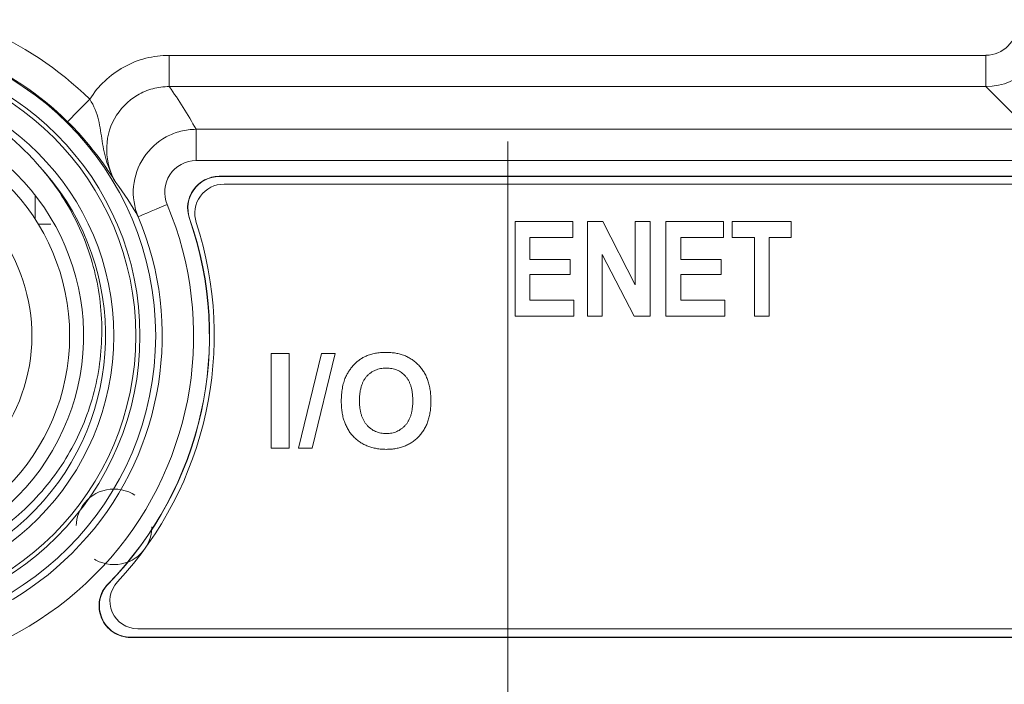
# Model space of a CAD drawing. Header units: millimetres. Extents: x 10 to 272, y 8 to 208.
# Tile 12 of 15: x 171 to 187, y 104 to 114. Entities that reach past the tile are written whole.
import ezdxf

# ---------------------------------------------------------------- set-up
doc = ezdxf.new("R2010")
doc.units = ezdxf.units.MM
doc.linetypes.add('HIDDEN', pattern=[1.905, 1.27, -0.635])
doc.styles.add('SLDTEXTSTYLE1', font='TXT', dxfattribs={"width": 0.605})
doc.dimstyles.new('SLDDIMSTYLE3', dxfattribs={"dimtxt": 2.054655, "dimasz": 3, "dimexe": 0, "dimexo": 0.0625, "dimgap": 0.513664, "dimtad": 0, "dimtih": 1, "dimtoh": 1, "dimdec": 1, "dimrnd": 1e-09, "dimzin": 12, "dimdsep": 46, "dimtxsty": 'SLDTEXTSTYLE1', "dimsah": 1, "dimcen": 0.09, "dimadec": 0, "dimazin": 3, "dimtfac": 1, "dimtdec": 1, "dimtofl": 0, "dimtmove": 0, "dimatfit": 3, "dimfxl": 1, "dimfrac": 2, "dimtolj": 1, "dimtzin": 12, "dimarcsym": 0})
doc.dimstyles.new('SLDDIMSTYLE6', dxfattribs={"dimtxt": 2.054655, "dimasz": 3, "dimexe": 0, "dimexo": 0.0625, "dimgap": 0.513664, "dimtad": 0, "dimtih": 1, "dimtoh": 1, "dimdec": 1, "dimrnd": 1e-09, "dimzin": 12, "dimdsep": 46, "dimtxsty": 'SLDTEXTSTYLE1', "dimsah": 1, "dimcen": 0.09, "dimadec": 0, "dimazin": 3, "dimtfac": 1, "dimtdec": 1, "dimtmove": 0, "dimatfit": 0, "dimfxl": 1, "dimfrac": 2, "dimtolj": 1, "dimtzin": 12, "dimarcsym": 0})

# ---------------------------------------------------------------- blocks, each defined once
blk = doc.blocks.new('_D_16')
at = {"color": 7, "linetype": 'Continuous', "lineweight": 0}
for p, q in [((178.79, 112.478), (178.79, 90.99)), ((160.652, 112.074), (160.652, 90.99)), ((170.099, 94.068), (169.628, 94.068)), ((169.628, 94.068), (169.628, 90.912)), ((175.194, 94.068), (175.665, 94.068)), ((175.665, 94.068), (175.665, 90.912)), ((160.652, 92.49), (154.652, 92.49)), ((178.79, 92.49), (184.79, 92.49)), ((169.628, 90.912), (170.099, 90.912)), ((175.665, 90.912), (175.194, 90.912))]:
    blk.add_line(p, q, dxfattribs=at)
for points in [[(160.652, 92.49), (157.652, 92.998), (157.652, 91.982)], [(178.79, 92.49), (181.79, 91.982), (181.79, 92.998)]]:
    blk.add_solid(points, dxfattribs=at)
at = {"color": 7, "linetype": 'Continuous', "lineweight": 0, "char_height": 2.1167, "attachment_point": 1, "style": 'SLDTEXTSTYLE1'}
for s, insert in [('18.1', (163.788, 93.641)), ('.71', (170.687, 93.641))]:
    blk.add_mtext(s, dxfattribs=dict(at, insert=insert))
blk = doc.blocks.new('_D_17')
at = {"color": 7, "linetype": 'Continuous', "lineweight": 0}
for p, q in [((150.642, 109.394), (150.642, 115.394)), ((166.437, 109.394), (149.142, 109.394)), ((150.054, 107.361), (149.584, 107.361)), ((149.584, 107.361), (149.584, 104.206)), ((155.15, 107.361), (155.62, 107.361)), ((155.62, 107.361), (155.62, 104.206)), ((149.584, 104.206), (150.054, 104.206)), ((155.62, 104.206), (155.15, 104.206)), ((169.91, 102.049), (149.142, 102.049)), ((150.642, 102.049), (150.642, 96.049))]:
    blk.add_line(p, q, dxfattribs=at)
for points in [[(150.642, 109.394), (151.15, 112.394), (150.134, 112.394)], [(150.642, 102.049), (150.134, 99.049), (151.15, 99.049)]]:
    blk.add_solid(points, dxfattribs=at)
at = {"color": 7, "linetype": 'Continuous', "lineweight": 0, "char_height": 2.1167, "attachment_point": 1, "style": 'SLDTEXTSTYLE1'}
for s, insert in [('7.3', (145.311, 106.934)), ('.29', (150.642, 106.934))]:
    blk.add_mtext(s, dxfattribs=dict(at, insert=insert))
blk = doc.blocks.new('_D_19')
at = {"color": 7, "linetype": 'Continuous', "lineweight": 0}
for p, q in [((190.719, 120.978), (204.962, 120.978)), ((203.462, 120.978), (203.462, 114.218)), ((203.658, 113.747), (203.188, 113.747)), ((203.188, 113.747), (203.188, 110.592)), ((208.754, 113.747), (209.224, 113.747)), ((209.224, 113.747), (209.224, 110.592)), ((203.188, 110.592), (203.658, 110.592)), ((209.224, 110.592), (208.754, 110.592)), ((203.462, 102.049), (203.462, 110.122)), ((182.594, 102.049), (204.962, 102.049))]:
    blk.add_line(p, q, dxfattribs=at)
for points in [[(203.462, 120.978), (202.954, 117.978), (203.97, 117.978)], [(203.462, 102.049), (203.97, 105.049), (202.954, 105.049)]]:
    blk.add_solid(points, dxfattribs=at)
at = {"color": 7, "linetype": 'Continuous', "lineweight": 0, "char_height": 2.1167, "attachment_point": 1, "style": 'SLDTEXTSTYLE1'}
for s, insert in [('18.9', (197.347, 113.321)), ('.75', (204.246, 113.321))]:
    blk.add_mtext(s, dxfattribs=dict(at, insert=insert))

msp = doc.modelspace()

# ---------------------------------------------------------------- linework, layer by layer
at = {"color": 7, "linetype": 'Continuous', "lineweight": 15}
for p, q in [((173.417, 113.347), (173.417, 113.843)), ((173.417, 113.843), (186.379, 113.843)), ((186.379, 113.347), (186.379, 113.843)), ((186.379, 113.347), (173.417, 113.347)), ((187.056, 112.67), (186.379, 113.347)), ((173.843, 112.67), (187.056, 112.67)), ((173.843, 112.67), (173.843, 112.174)), ((187.056, 112.174), (173.843, 112.174)), ((188.653, 111.924), (174.209, 111.924)), ((174.209, 111.924), (174.213, 111.921)), ((188.65, 111.921), (174.213, 111.921)), ((188.597, 111.8), (174.287, 111.8)), ((171.29, 111.244), (171.29, 111.623)), ((171.34, 111.164), (171.54, 111.164)), ((173.741, 111.256), (173.738, 111.258)), ((178.906, 111.206), (179.822, 111.206)), ((178.906, 109.706), (178.906, 111.206)), ((179.822, 111.206), (179.822, 110.953)), ((180.055, 111.206), (180.3, 111.206)), ((180.055, 109.706), (180.055, 111.206)), ((180.3, 111.206), (180.815, 110.204)), ((180.815, 111.206), (181.049, 111.206)), ((180.815, 110.204), (180.815, 111.206)), ((181.049, 111.206), (181.049, 109.706)), ((181.302, 111.206), (182.218, 111.206)), ((181.302, 109.706), (181.302, 111.206)), ((182.218, 111.206), (182.218, 110.953)), ((182.354, 111.206), (183.289, 111.206)), ((182.354, 110.953), (182.354, 111.206)), ((183.289, 111.206), (183.289, 110.953)), ((179.14, 110.953), (179.14, 110.602)), ((179.822, 110.953), (179.14, 110.953)), ((181.536, 110.953), (181.536, 110.602)), ((182.218, 110.953), (181.536, 110.953)), ((182.705, 110.953), (182.354, 110.953)), ((182.705, 109.706), (182.705, 110.953)), ((183.289, 110.953), (182.939, 110.953)), ((182.939, 110.953), (182.939, 109.706)), ((180.796, 109.706), (180.289, 110.684)), ((180.289, 110.684), (180.289, 109.706)), ((179.14, 110.602), (179.783, 110.602)), ((179.783, 110.602), (179.783, 110.368)), ((181.536, 110.602), (182.179, 110.602)), ((182.179, 110.602), (182.179, 110.368)), ((179.14, 110.368), (179.14, 109.959)), ((179.783, 110.368), (179.14, 110.368)), ((181.536, 110.368), (181.536, 109.959)), ((182.179, 110.368), (181.536, 110.368)), ((179.14, 109.959), (179.841, 109.959)), ((179.841, 109.959), (179.841, 109.706)), ((181.536, 109.959), (182.237, 109.959)), ((182.237, 109.959), (182.237, 109.706)), ((179.841, 109.706), (178.906, 109.706)), ((180.289, 109.706), (180.055, 109.706)), ((181.049, 109.706), (180.796, 109.706)), ((182.237, 109.706), (181.302, 109.706)), ((182.939, 109.706), (182.705, 109.706)), ((175.033, 109.112), (175.322, 109.112)), ((175.033, 107.612), (175.033, 109.112)), ((175.322, 109.112), (175.322, 107.612)), ((175.47, 107.612), (175.835, 109.112)), ((176.053, 109.112), (175.687, 107.612)), ((175.835, 109.112), (176.053, 109.112)), ((175.322, 107.612), (175.033, 107.612)), ((175.687, 107.612), (175.47, 107.612)), ((172.447, 105.458), (172.452, 105.461)), ((172.918, 104.744), (188.338, 104.744)), ((172.81, 104.611), (172.803, 104.608)), ((172.803, 104.608), (188.394, 104.608)), ((172.81, 104.611), (188.392, 104.611))]:
    msp.add_line(p, q, dxfattribs=at)
at = {"color": 7, "linetype": 'Continuous', "lineweight": 15, "flags": 128}
for points in [[(172.156, 113.146), (172.087, 113.077), (172.022, 113.011), (171.961, 112.95), (171.908, 112.897), (171.865, 112.852), (171.832, 112.819), (171.811, 112.799), (171.804, 112.791)], [(172.925, 111.283), (172.934, 111.287), (172.961, 111.298), (173.004, 111.317), (173.062, 111.341), (173.131, 111.37), (173.21, 111.403), (173.296, 111.439), (173.385, 111.477)]]:
    msp.add_lwpolyline(points, dxfattribs=at)
at = {"color": 7, "linetype": 'Continuous', "lineweight": 15}
for radius in [4.766, 4.516, 4.45, 4.1, 3.4]:
    msp.add_circle((168.437, 109.394), radius, dxfattribs=at)
at = {"color": 7, "linetype": 'HIDDEN', "lineweight": 0}
msp.add_circle((172.541, 106.363), 0.6, dxfattribs=at)
at = {"color": 7, "linetype": 'Continuous', "lineweight": 15}
for centre, radius, start, end in [((168.437, 109.394), 5.282, 45.2546, 67.7512), ((168.437, 109.394), 4.782, 45.2546, 67.7512), ((168.437, 109.394), 3.97, 64.6381, 43.4031), ((168.437, 109.395), 3.62, 153.3567, 62.447), ((168.437, 109.394), 2.8, 271.3051, 133.9501), ((174.287, 111.336), 0.464, 90, 198.1493), ((168.437, 109.394), 5.368, 191.3659, 22.8238), ((168.437, 109.394), 4.869, 191.3659, 22.8238), ((168.437, 109.394), 5.618, 315.5286, 19.3687), ((168.437, 109.394), 5.621, 315.587, 19.3342), ((168.384, 109.401), 5.748, 317.0981, 18.1493), ((172.918, 105.187), 0.442, 137.0981, 270)]:
    msp.add_arc(centre, radius, start, end, dxfattribs=at)
for centre, major_axis, ratio, start_param, end_param in [((186.372, 114.347), (0.358, -0.358), 0.986279, 5.504695, 7.061676), ((186.372, 114.347), (0.707, -0.707), 0.999905, 5.504695, 7.061676), ((168.437, 109.702), (0, 6.196), 0.993865, 5.211894, 5.341231)]:
    msp.add_ellipse(centre, major_axis=major_axis, ratio=ratio, start_param=start_param, end_param=end_param, dxfattribs=at)
for points, knots in [([(172.156, 113.146), (172.223, 113.253), (172.302, 113.35), (172.484, 113.522), (172.587, 113.597), (172.805, 113.718), (172.924, 113.765), (173.167, 113.828), (173.291, 113.843), (173.417, 113.843)], [0, 0, 0, 0, 0.25, 0.25, 0.5, 0.5, 0.75, 0.75, 1, 1, 1, 1]), ([(173.417, 113.347), (173.328, 113.347), (173.241, 113.336), (173.071, 113.291), (172.989, 113.256), (172.762, 113.123), (172.634, 112.992), (172.464, 112.682), (172.421, 112.506), (172.429, 112.155), (172.479, 111.981), (172.569, 111.828)], [0, 0, 0, 0, 0.125, 0.125, 0.25, 0.25, 0.5, 0.5, 0.75, 0.75, 1, 1, 1, 1]), ([(172.156, 113.146), (172.225, 113.042), (172.268, 112.93), (172.322, 112.707), (172.335, 112.594), (172.37, 112.368), (172.393, 112.255), (172.463, 112.035), (172.51, 111.926), (172.569, 111.828)], [0, 0, 0, 0, 0.25, 0.25, 0.5, 0.5, 0.75, 0.75, 1, 1, 1, 1]), ([(171.804, 112.791), (171.903, 112.693), (171.995, 112.593), (172.158, 112.404), (172.229, 112.316), (172.409, 112.077), (172.492, 111.952), (172.569, 111.828)], [0, 0, 0, 0, 0.25, 0.25, 0.5, 0.5, 1, 1, 1, 1]), ([(172.925, 111.283), (172.861, 111.435), (172.836, 111.601), (172.866, 111.926), (172.922, 112.085), (173.104, 112.359), (173.228, 112.473), (173.443, 112.589), (173.521, 112.619), (173.679, 112.659), (173.76, 112.67), (173.843, 112.67)], [0, 0, 0, 0, 0.25, 0.25, 0.5, 0.5, 0.75, 0.75, 0.875, 0.875, 1, 1, 1, 1]), ([(165.196, 111.006), (165.034, 110.698), (164.92, 110.374), (164.817, 109.866), (164.795, 109.692), (164.775, 109.348), (164.778, 109.177), (164.807, 108.834), (164.834, 108.661), (164.911, 108.324), (164.962, 108.16), (165.146, 107.679), (165.317, 107.371), (165.627, 106.959), (165.74, 106.83), (165.984, 106.586), (166.116, 106.471), (166.529, 106.159), (166.83, 105.991), (167.478, 105.74), (167.812, 105.661), (168.328, 105.611), (168.503, 105.607), (168.847, 105.621), (169.017, 105.64), (169.525, 105.731), (169.86, 105.839), (170.323, 106.063), (170.473, 106.148), (170.761, 106.339), (170.9, 106.445), (171.159, 106.671), (171.28, 106.793), (171.506, 107.052), (171.611, 107.191), (171.898, 107.625), (172.047, 107.934), (172.208, 108.427), (172.251, 108.596), (172.313, 108.934), (172.333, 109.105), (172.36, 109.62), (172.331, 109.97), (172.222, 110.473), (172.174, 110.638), (172.058, 110.964), (171.988, 111.124), (171.751, 111.583), (171.555, 111.865), (171.322, 112.122)], [0, 0, 0, 0, 0.0625, 0.0625, 0.09375, 0.09375, 0.125, 0.125, 0.15625, 0.15625, 0.1875, 0.1875, 0.25, 0.25, 0.28125, 0.28125, 0.3125, 0.3125, 0.375, 0.375, 0.4375, 0.4375, 0.46875, 0.46875, 0.5, 0.5, 0.5625, 0.5625, 0.59375, 0.59375, 0.625, 0.625, 0.65625, 0.65625, 0.6875, 0.6875, 0.75, 0.75, 0.78125, 0.78125, 0.8125, 0.8125, 0.875, 0.875, 0.90625, 0.90625, 0.9375, 0.9375, 1, 1, 1, 1]), ([(173.843, 112.174), (173.677, 112.174), (173.518, 112.087), (173.337, 111.81), (173.321, 111.63), (173.385, 111.477)], [0, 0, 0, 0, 0.5, 0.5, 1, 1, 1, 1]), ([(173.738, 111.258), (173.684, 111.409), (173.709, 111.582), (173.893, 111.842), (174.049, 111.924), (174.209, 111.924)], [0, 0, 0, 0, 0.5, 0.5, 1, 1, 1, 1]), ([(174.213, 111.921), (174.053, 111.921), (173.898, 111.84), (173.713, 111.581), (173.688, 111.407), (173.741, 111.256)], [0, 0, 0, 0, 0.5, 0.5, 1, 1, 1, 1]), ([(176.542, 109.072), (176.554, 109.077), (176.577, 109.086), (176.613, 109.098), (176.651, 109.108), (176.69, 109.117), (176.73, 109.123), (176.772, 109.128), (176.814, 109.13), (176.843, 109.131), (176.858, 109.131)], [0, 0, 0, 0, 0.115824, 0.23411, 0.354106, 0.476628, 0.602521, 0.731466, 0.863531, 1, 1, 1, 1]), ([(176.858, 109.131), (176.885, 109.13), (176.936, 109.129), (177.012, 109.12), (177.083, 109.104), (177.15, 109.081), (177.213, 109.053), (177.272, 109.017), (177.327, 108.975), (177.378, 108.928), (177.424, 108.874), (177.464, 108.815), (177.497, 108.751), (177.525, 108.683), (177.546, 108.609), (177.561, 108.53), (177.57, 108.446), (177.571, 108.389), (177.572, 108.36)], [0, 0, 0, 0, 0.06654, 0.13022, 0.191362, 0.250596, 0.30863, 0.366331, 0.424068, 0.482723, 0.541892, 0.601416, 0.661683, 0.723504, 0.787984, 0.855208, 0.925639, 1, 1, 1, 1]), ([(176.216, 108.734), (176.225, 108.753), (176.242, 108.79), (176.274, 108.842), (176.311, 108.892), (176.352, 108.938), (176.395, 108.981), (176.442, 109.017), (176.491, 109.048), (176.525, 109.064), (176.542, 109.072)], [0, 0, 0, 0, 0.128922, 0.256327, 0.384645, 0.513589, 0.640961, 0.763921, 0.883101, 1, 1, 1, 1]), ([(176.862, 108.881), (176.846, 108.88), (176.816, 108.88), (176.771, 108.873), (176.729, 108.864), (176.689, 108.849), (176.652, 108.831), (176.617, 108.809), (176.584, 108.782), (176.553, 108.752), (176.526, 108.718), (176.502, 108.679), (176.482, 108.636), (176.465, 108.589), (176.453, 108.538), (176.443, 108.483), (176.438, 108.424), (176.438, 108.384), (176.437, 108.363)], [0, 0, 0, 0, 0.061375, 0.120058, 0.176955, 0.232008, 0.287027, 0.341454, 0.39662, 0.453121, 0.51082, 0.570319, 0.63207, 0.697128, 0.766012, 0.839041, 0.916898, 1, 1, 1, 1]), ([(177.283, 108.367), (177.283, 108.388), (177.282, 108.428), (177.277, 108.487), (177.268, 108.542), (177.256, 108.592), (177.239, 108.639), (177.22, 108.681), (177.196, 108.719), (177.169, 108.754), (177.139, 108.783), (177.106, 108.81), (177.071, 108.832), (177.034, 108.85), (176.994, 108.864), (176.952, 108.874), (176.908, 108.88), (176.877, 108.88), (176.862, 108.881)], [0, 0, 0, 0, 0.083271, 0.161262, 0.234331, 0.303298, 0.367916, 0.429919, 0.488937, 0.54647, 0.602793, 0.657465, 0.71205, 0.766554, 0.822225, 0.879123, 0.938206, 1, 1, 1, 1]), ([(176.149, 108.353), (176.149, 108.371), (176.149, 108.408), (176.153, 108.461), (176.157, 108.512), (176.165, 108.561), (176.174, 108.608), (176.186, 108.652), (176.199, 108.694), (176.21, 108.721), (176.216, 108.734)], [0, 0, 0, 0, 0.142626, 0.280099, 0.411798, 0.538154, 0.660002, 0.777042, 0.890637, 1, 1, 1, 1]), ([(176.862, 107.592), (176.836, 107.593), (176.784, 107.594), (176.708, 107.604), (176.636, 107.62), (176.569, 107.642), (176.505, 107.67), (176.446, 107.705), (176.391, 107.747), (176.341, 107.794), (176.295, 107.847), (176.256, 107.906), (176.223, 107.968), (176.196, 108.036), (176.174, 108.108), (176.16, 108.186), (176.15, 108.268), (176.149, 108.324), (176.149, 108.353)], [0, 0, 0, 0, 0.067555, 0.132224, 0.19408, 0.253925, 0.312527, 0.370537, 0.428356, 0.487097, 0.546163, 0.605433, 0.665483, 0.72697, 0.790718, 0.857154, 0.926601, 1, 1, 1, 1]), ([(176.437, 108.363), (176.437, 108.342), (176.438, 108.302), (176.444, 108.243), (176.453, 108.189), (176.466, 108.138), (176.483, 108.091), (176.504, 108.048), (176.528, 108.009), (176.556, 107.974), (176.587, 107.943), (176.621, 107.916), (176.656, 107.893), (176.693, 107.875), (176.733, 107.86), (176.774, 107.85), (176.817, 107.844), (176.847, 107.843), (176.862, 107.842)], [0, 0, 0, 0, 0.082097, 0.158979, 0.231779, 0.300627, 0.365962, 0.428378, 0.4891, 0.54829, 0.606037, 0.662131, 0.717441, 0.772225, 0.827163, 0.882835, 0.94047, 1, 1, 1, 1]), ([(176.862, 107.842), (176.877, 107.843), (176.906, 107.844), (176.95, 107.85), (176.991, 107.86), (177.03, 107.874), (177.067, 107.893), (177.102, 107.916), (177.135, 107.943), (177.166, 107.973), (177.194, 108.008), (177.218, 108.047), (177.238, 108.091), (177.255, 108.138), (177.268, 108.19), (177.277, 108.245), (177.283, 108.305), (177.283, 108.346), (177.283, 108.367)], [0, 0, 0, 0, 0.059322, 0.116755, 0.172136, 0.226881, 0.280766, 0.335336, 0.390928, 0.447913, 0.506402, 0.566704, 0.629258, 0.695109, 0.764382, 0.838031, 0.916611, 1, 1, 1, 1]), ([(177.572, 108.36), (177.571, 108.33), (177.57, 108.273), (177.561, 108.19), (177.546, 108.112), (177.525, 108.039), (177.498, 107.97), (177.464, 107.907), (177.425, 107.848), (177.38, 107.795), (177.33, 107.747), (177.275, 107.706), (177.216, 107.671), (177.153, 107.642), (177.086, 107.62), (177.015, 107.604), (176.94, 107.594), (176.889, 107.593), (176.862, 107.592)], [0, 0, 0, 0, 0.074278, 0.144606, 0.211667, 0.275783, 0.337863, 0.39825, 0.45762, 0.516768, 0.57539, 0.6331, 0.690914, 0.749047, 0.808298, 0.869542, 0.933334, 1, 1, 1, 1]), ([(172.803, 104.608), (172.705, 104.608), (172.608, 104.638), (172.445, 104.746), (172.38, 104.825), (172.305, 105.004), (172.294, 105.106), (172.331, 105.298), (172.377, 105.388), (172.447, 105.458)], [0, 0, 0, 0, 0.25, 0.25, 0.5, 0.5, 0.75, 0.75, 1, 1, 1, 1]), ([(172.452, 105.461), (172.383, 105.39), (172.337, 105.301), (172.3, 105.109), (172.311, 105.007), (172.386, 104.827), (172.451, 104.748), (172.614, 104.64), (172.711, 104.611), (172.81, 104.611)], [0, 0, 0, 0, 0.25, 0.25, 0.5, 0.5, 0.75, 0.75, 1, 1, 1, 1])]:
    msp.add_open_spline(points, degree=3, knots=knots, dxfattribs=at)
for points in [[(171.322, 112.122), (171.161, 112.307), (170.982, 112.478), (170.788, 112.631)], [(172.925, 111.283), (172.821, 111.465), (172.704, 111.647), (172.569, 111.828)]]:
    msp.add_open_spline(points, degree=3, dxfattribs=at)

# ---------------------------------------------------------------- dimensions: what is measured, and where the dimension line sits
at = {"color": 7, "linetype": 'Continuous', "lineweight": 0}
for base, p1, p2, dimstyle, picture, middle in [((203.462, 102.049), (188.719, 120.978), (180.594, 102.049), 'SLDDIMSTYLE3', '_D_19', (203.462, 112.17)), ((150.642, 102.049), (168.437, 109.394), (171.91, 102.049), 'SLDDIMSTYLE6', '_D_17', (150.642, 105.784))]:
    dim = msp.add_linear_dim(base=base, p1=p1, p2=p2, angle=90, dimstyle=dimstyle, dxfattribs=at)
    dim.commit()
    dim.dimension.update_dxf_attribs({"geometry": picture, "text_midpoint": middle, "dimtype": 160})
dim = msp.add_linear_dim(base=(178.79, 92.49), p1=(160.652, 114.074), p2=(178.79, 114.478), dimstyle='SLDDIMSTYLE6', dxfattribs=at)
dim.commit()
dim.dimension.update_dxf_attribs({"geometry": '_D_16', "text_midpoint": (169.903, 92.49), "dimtype": 160})

doc.saveas('drawing.dxf')
